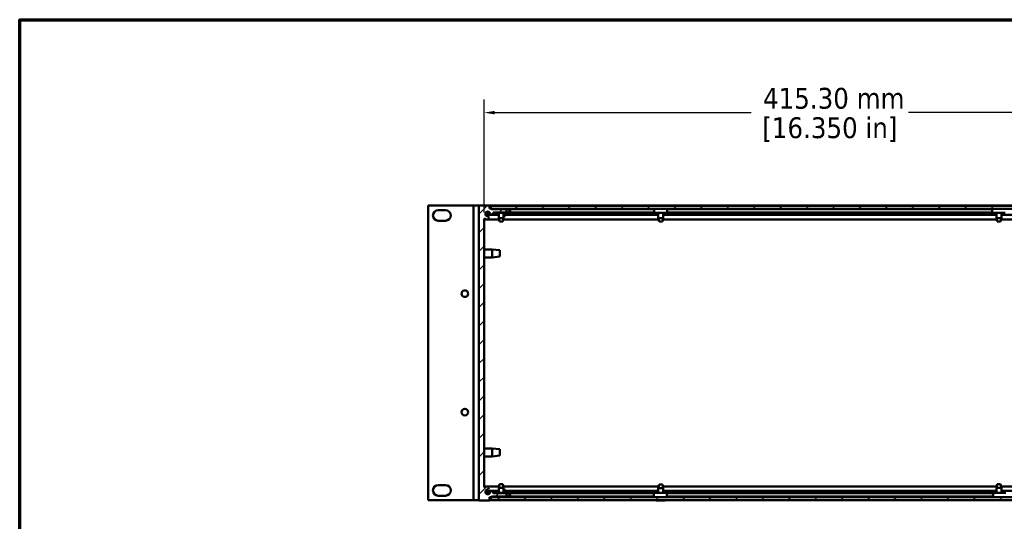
# Model space of a CAD drawing. Header units: millimetres. Extents: x 32 to 2127, y 63 to 1334.
# Tile 6 of 16: x 32 to 623, y 1032 to 1334. Entities that reach past the tile are written whole.
import ezdxf

# ---------------------------------------------------------------- set-up
doc = ezdxf.new("R2010")
doc.units = ezdxf.units.MM
doc.header["$LTSCALE"] = 2.5
for name, color, linetype, lineweight in [('Border (ANSI)', 7, 'Continuous', 70), ('Dimension (ANSI)', 7, 'Continuous', 25), ('Hatch (ANSI)', 7, 'Continuous', 18), ('Visible (ANSI)', 7, 'Continuous', 50)]:
    doc.layers.add(name, color=color, linetype=linetype, lineweight=lineweight)
doc.styles.add('Note Text (ANSI)', font='tahoma.ttf')
doc.dimstyles.new('Default - mm (ANSI)', dxfattribs={"dimscale": 2.5, "dimtxt": 5, "dimasz": 2.5, "dimexe": 3.175, "dimexo": 1.6002, "dimgap": 0.8, "dimtad": 0, "dimtih": 1, "dimtoh": 1, "dimrnd": 1e-08, "dimzin": 0, "dimdsep": 46, "dimtxsty": 'Note Text (ANSI)', "dimcen": 0.09, "dimdle": 10, "dimclrd": 256, "dimclre": 256, "dimclrt": 256, "dimadec": 1, "dimazin": 0, "dimtfac": 0.6096, "dimtofl": 0, "dimtmove": 0, "dimatfit": 3, "dimldrblk": 'Filled-1', "dimfxl": 1, "dimtolj": 1, "dimtzin": 0, "dimlwd": -1, "dimlwe": -1, "dimarcsym": 0})

# ---------------------------------------------------------------- blocks, each defined once
blk = doc.blocks.new('Borders Default Border')
at = {"layer": 'Border (ANSI)', "flags": 128}
blk.add_lwpolyline([(12.7, 25.4), (12.7, 533.4), (850.9, 533.4), (850.9, 25.4), (12.7, 25.4)], dxfattribs=at)
blk = doc.blocks.new('*D19')
at = {"layer": 'Defpoints', "color": 0, "transparency": 16777216}
for p in [(726.03, 1277.7), (310.73, 1213.64), (726.03, 1213.64)]:
    blk.add_point(p, dxfattribs=at)
at = {"layer": 'Dimension (ANSI)', "transparency": 16777216}
for p, q in [((310.73, 1217.65), (310.73, 1285.63)), ((726.03, 1217.65), (726.03, 1285.63)), ((316.98, 1277.7), (471.03, 1277.7)), ((719.78, 1277.7), (565.72, 1277.7))]:
    blk.add_line(p, q, dxfattribs=at)
for points in [[(316.98, 1278.74), (316.98, 1276.65), (310.73, 1277.7)], [(719.78, 1278.74), (719.78, 1276.65), (726.03, 1277.7)]]:
    blk.add_solid(points, dxfattribs=at)
at = {"layer": 'Dimension (ANSI)', "transparency": 16777216, "char_height": 12.5, "attachment_point": 5, "style": 'Note Text (ANSI)'}
for s, insert in [('\\A1; 415.30 mm', (518.38, 1286.21)), ('\\A1;[16.350 in]', (518.38, 1267.52))]:
    blk.add_mtext(s, dxfattribs=dict(at, insert=insert))
blk = doc.blocks.new('Filled-1')
at = {"color": 0}
for p, q in [((0, 0), (-1, 0.333)), ((-1, 0.333), (-1, -0.333)), ((-1, 0), (0, 0)), ((-1, -0.333), (0, 0))]:
    blk.add_line(p, q, dxfattribs=at)
at = {"color": 0, "flags": 128}
blk.add_lwpolyline([(-1, -0.333), (0, 0), (-1, 0.333), (-1, -0.333)], dxfattribs=at)
at = {"color": 0}
blk.add_solid([(-1, -0.333), (0, 0), (-1, 0.333), (-1, -0.333)], dxfattribs=at)

msp = doc.modelspace()

# ---------------------------------------------------------------- hatches: boundary and pattern name
at = {"layer": 'Hatch (ANSI)'}
h = msp.add_hatch(dxfattribs=at)
h.set_pattern_fill('ANSI31', color=256, scale=63.5, style=0)
h.set_pattern_definition([(45, (0, 0), (-5.61266, 5.61266), [])])
edge = h.paths.add_edge_path()
edge.add_line((313.9002, 1220.125), (313.9002, 1221.954))
edge.add_line((313.9002, 1221.954), (307.5502, 1221.954))
edge.add_line((307.5502, 1221.954), (307.5502, 1044.916))
edge.add_line((307.5502, 1044.916), (313.9002, 1044.916))
edge.add_line((313.9002, 1044.916), (313.9002, 1046.745))
edge.add_line((313.9002, 1046.745), (314.6502, 1046.745))
edge.add_line((314.6502, 1046.745), (315.1702, 1046.745))
edge.add_line((315.1702, 1046.745), (315.1702, 1046.8699))
edge.add_line((315.1702, 1046.8699), (315.1702, 1047.126))
edge.add_line((315.1702, 1047.126), (324.0602, 1047.126))
edge.add_line((324.0602, 1047.126), (324.0602, 1049.158))
edge.add_line((324.0602, 1049.158), (316.5615, 1049.158))
edge.add_ellipse((316.5615, 1049.539), major_axis=(0, -0.381), ratio=1, start_angle=267.543268, end_angle=360, ccw=False)
edge.add_ellipse((315.2166, 1049.5967), major_axis=(0.9643, -0.0414), ratio=1, start_angle=0, end_angle=173.3396778)
edge.add_ellipse((312.8842, 1049.971), major_axis=(1.3794, -0.2214), ratio=1, start_angle=108.2341086, end_angle=360, ccw=False)
edge.add_ellipse((312.5099, 1052.3034), major_axis=(0.1529, -0.953), ratio=1, start_angle=0, end_angle=180)
edge.add_ellipse((312.8842, 1049.971), major_axis=(-0.5272, 3.2854), ratio=1, start_angle=0, end_angle=19.5325667)
edge.add_ellipse((311.1062, 1053.2254), major_axis=(0.1827, -0.3344), ratio=1, start_angle=241.350379, end_angle=360, ccw=False)
edge.add_line((310.7252, 1053.2254), (310.7252, 1213.6446))
edge.add_ellipse((311.1062, 1213.6446), major_axis=(-0.381, 0), ratio=1, start_angle=241.350379, end_angle=360, ccw=False)
edge.add_ellipse((312.8842, 1216.899), major_axis=(-1.5953, -2.92), ratio=1, start_angle=0, end_angle=19.5325667)
edge.add_ellipse((312.5099, 1214.5666), major_axis=(-0.1529, -0.953), ratio=1, start_angle=0, end_angle=180)
edge.add_ellipse((312.8842, 1216.899), major_axis=(-0.2214, -1.3794), ratio=1, start_angle=108.2341086, end_angle=360, ccw=False)
edge.add_ellipse((315.2166, 1217.2733), major_axis=(-0.953, -0.1529), ratio=1, start_angle=0, end_angle=173.3396778)
edge.add_ellipse((316.5615, 1217.331), major_axis=(-0.3806, -0.0163), ratio=1, start_angle=267.543268, end_angle=360, ccw=False)
edge.add_line((316.5615, 1217.712), (324.0602, 1217.712))
edge.add_line((324.0602, 1217.712), (324.0602, 1219.744))
edge.add_line((324.0602, 1219.744), (315.1702, 1219.744))
edge.add_line((315.1702, 1219.744), (315.1702, 1220.0001))
edge.add_line((315.1702, 1220.0001), (315.1702, 1220.125))
edge.add_line((315.1702, 1220.125), (314.6502, 1220.125))
edge.add_line((314.6502, 1220.125), (313.9002, 1220.125))
h = msp.add_hatch(dxfattribs=at)
h.set_pattern_fill('ANSI31', color=256, scale=63.5, angle=105, style=0)
h.set_pattern_definition([(150, (0, 0), (-3.96875, -6.874077), [])])
h.paths.add_polyline_path([(314.6502, 1221.8001), (314.6502, 1220.125), (314.6502, 1220.0001), (315.1702, 1220.0001), (721.5802, 1220.0001), (722.1002, 1220.0001), (722.1002, 1220.125), (722.1002, 1221.8001)])
h = msp.add_hatch(dxfattribs=at)
h.set_pattern_fill('ANSI31', color=256, scale=63.5, angle=-15, style=0)
h.set_pattern_definition([(30, (0, 0), (-3.96875, 6.874077), [])])
h.paths.add_polyline_path([(722.1002, 1045.0699), (722.1002, 1046.745), (722.1002, 1046.8699), (721.5802, 1046.8699), (315.1702, 1046.8699), (314.6502, 1046.8699), (314.6502, 1046.745), (314.6502, 1045.0699)])

# ---------------------------------------------------------------- linework, layer by layer
at = {"layer": 'Visible (ANSI)'}
for p, q in [((277.0702, 1221.9636), (278.0702, 1221.9636)), ((277.0702, 1044.9256), (277.0702, 1221.9636)), ((303.3752, 1221.9636), (278.0702, 1221.9636)), ((283.1402, 1219.1696), (287.5102, 1219.1696)), ((304.3752, 1221.9636), (303.3752, 1221.9636)), ((304.3752, 1221.9636), (306.3752, 1221.9636)), ((304.3752, 1044.9256), (304.3752, 1221.9636)), ((307.5502, 1221.9636), (306.3752, 1221.9636)), ((307.5502, 1221.954), (307.5502, 1221.9636)), ((313.9002, 1221.954), (307.5502, 1221.954)), ((307.5502, 1221.954), (307.5502, 1044.916)), ((310.7252, 1221.967), (726.0252, 1221.967)), ((310.7252, 1221.967), (310.7252, 1221.954)), ((313.9002, 1220.125), (313.9002, 1221.954)), ((313.9002, 1221.8001), (314.6502, 1221.8001)), ((315.1702, 1220.125), (313.9002, 1220.125)), ((314.6502, 1221.8001), (314.6502, 1220.0001)), ((722.1002, 1221.8001), (314.6502, 1221.8001)), ((314.6502, 1220.0001), (722.1002, 1220.0001)), ((315.1702, 1219.744), (315.1702, 1220.125)), ((315.1702, 1219.757), (316.7917, 1219.757)), ((324.0602, 1219.744), (315.1702, 1219.744)), ((316.7917, 1219.744), (316.7917, 1220.0001)), ((324.0602, 1217.712), (324.0602, 1219.744)), ((324.9398, 1219.744), (324.0602, 1219.744)), ((325.8513, 1219.757), (412.7761, 1219.757)), ((420.6527, 1219.757), (420.6369, 1219.757)), ((420.6527, 1219.757), (615.8396, 1219.757)), ((420.7626, 1220.0001), (420.7626, 1219.757)), ((287.5102, 1212.8196), (283.1402, 1212.8196)), ((310.7252, 1053.2254), (310.7252, 1213.6446)), ((312.352, 1213.6144), (310.7252, 1213.6144)), ((315.0587, 1216.3211), (311.6124, 1216.3211)), ((311.7576, 1217.725), (314.0109, 1217.725)), ((319.6807, 1213.6144), (312.6678, 1213.6144)), ((319.5278, 1216.3211), (315.3745, 1216.3211)), ((316.5615, 1217.712), (324.0602, 1217.712)), ((316.7917, 1217.4879), (316.7917, 1217.712)), ((324.9398, 1217.4879), (316.7917, 1217.4879)), ((319.5278, 1217.4879), (319.5278, 1214.3833)), ((319.5278, 1214.3833), (322.3726, 1214.3833)), ((319.9469, 1212.2751), (319.5278, 1214.3833)), ((321.9535, 1212.2751), (322.3726, 1214.3833)), ((415.5057, 1213.6144), (322.2198, 1213.6144)), ((322.3726, 1217.4879), (322.3726, 1214.3833)), ((415.3528, 1216.3211), (322.3726, 1216.3211)), ((323.4252, 1215.5531), (322.663, 1215.4693)), ((323.4252, 1216.3211), (323.4252, 1215.5531)), ((324.0602, 1217.744), (324.9398, 1217.744)), ((324.9398, 1217.4879), (325.1087, 1217.4879)), ((325.843, 1217.725), (412.7768, 1217.725)), ((412.7879, 1217.5009), (420.6369, 1217.5009)), ((415.3528, 1217.5009), (415.3528, 1214.3833)), ((415.3528, 1214.3833), (418.1976, 1214.3833)), ((415.7719, 1212.2751), (415.3528, 1214.3833)), ((417.7785, 1212.2751), (418.1976, 1214.3833)), ((618.7057, 1213.6144), (418.0448, 1213.6144)), ((418.1976, 1217.5009), (418.1976, 1214.3833)), ((618.5528, 1216.3211), (418.1976, 1216.3211)), ((420.6369, 1217.757), (420.6527, 1217.757)), ((420.7626, 1217.5009), (420.6369, 1217.5009)), ((420.6527, 1217.725), (615.8416, 1217.725)), ((420.7626, 1217.725), (420.7626, 1217.5009)), ((615.8733, 1217.5009), (623.7156, 1217.5009)), ((618.5528, 1217.5009), (618.5528, 1214.3833)), ((618.5528, 1214.3833), (621.3976, 1214.3833)), ((618.9719, 1212.2751), (618.5528, 1214.3833)), ((620.9785, 1212.2751), (621.3976, 1214.3833)), ((714.5307, 1213.6144), (621.2448, 1213.6144)), ((621.3976, 1217.5009), (621.3976, 1214.3833)), ((714.3778, 1216.3211), (621.3976, 1216.3211)), ((321.9535, 1212.2751), (319.9469, 1212.2751)), ((417.7785, 1212.2751), (415.7719, 1212.2751)), ((620.9785, 1212.2751), (618.9719, 1212.2751)), ((310.7252, 1195.573), (315.475, 1195.573)), ((315.475, 1190.747), (315.475, 1195.573)), ((320.2502, 1195.0396), (315.475, 1195.573)), ((320.2502, 1195.0396), (320.2502, 1191.2804)), ((310.7252, 1190.747), (315.475, 1190.747)), ((320.2502, 1191.2804), (315.475, 1190.747)), ((310.7252, 1076.1422), (315.475, 1076.1422)), ((310.7252, 1071.3162), (315.475, 1071.3162)), ((315.475, 1071.3162), (315.475, 1076.1422)), ((320.2502, 1075.6088), (315.475, 1076.1422)), ((320.2502, 1071.8496), (315.475, 1071.3162)), ((320.2502, 1075.6088), (320.2502, 1071.8496)), ((283.1402, 1054.0696), (287.5102, 1054.0696)), ((310.7252, 1053.2816), (319.6858, 1053.2816)), ((319.9469, 1054.5949), (319.5278, 1052.4867)), ((319.9469, 1054.5949), (321.9535, 1054.5949)), ((321.9535, 1054.5949), (322.3726, 1052.4867)), ((322.2146, 1053.2816), (415.543, 1053.2816)), ((415.7719, 1054.4331), (415.3528, 1052.3249)), ((415.7719, 1054.4331), (417.7785, 1054.4331)), ((417.7785, 1054.4331), (418.1976, 1052.3249)), ((418.0074, 1053.2816), (618.7108, 1053.2816)), ((618.9719, 1054.5949), (618.5528, 1052.4867)), ((618.9719, 1054.5949), (620.9785, 1054.5949)), ((620.9785, 1054.5949), (621.3976, 1052.4867)), ((621.2396, 1053.2816), (714.5358, 1053.2816)), ((287.5102, 1047.7196), (283.1402, 1047.7196)), ((311.6245, 1050.5749), (319.5278, 1050.5749)), ((311.739, 1049.171), (314.0295, 1049.171)), ((722.1002, 1046.8699), (314.6502, 1046.8699)), ((314.6502, 1046.8699), (314.6502, 1045.0699)), ((315.1702, 1046.745), (315.1702, 1047.126)), ((315.1702, 1047.126), (324.0602, 1047.126)), ((316.4629, 1049.171), (316.8398, 1049.171)), ((324.0602, 1049.158), (316.5615, 1049.158)), ((316.8398, 1049.3821), (316.9109, 1049.3821)), ((316.8398, 1049.3821), (316.8398, 1049.158)), ((316.8398, 1047.126), (316.8398, 1046.8699)), ((316.9109, 1049.158), (316.9109, 1049.3821)), ((316.9109, 1049.3821), (325.0606, 1049.3821)), ((316.9109, 1046.8699), (316.9109, 1047.126)), ((322.3726, 1052.4867), (319.5278, 1052.4867)), ((319.5278, 1049.3821), (319.5278, 1052.4867)), ((322.3726, 1049.3821), (322.3726, 1052.4867)), ((322.3726, 1050.5749), (415.3528, 1050.5749)), ((323.4252, 1051.3169), (322.4265, 1051.4267)), ((323.4252, 1051.3169), (323.4252, 1050.5749)), ((324.0602, 1047.126), (324.0602, 1049.158)), ((325.0606, 1049.126), (324.0602, 1049.126)), ((324.0602, 1047.139), (325.1502, 1047.139)), ((324.0602, 1047.126), (325.0606, 1047.126)), ((325.7576, 1049.171), (412.6281, 1049.171)), ((325.8375, 1047.139), (412.6261, 1047.139)), ((420.5032, 1049.3951), (412.662, 1049.3951)), ((420.5032, 1046.8829), (412.662, 1046.8829)), ((418.1976, 1052.3249), (415.3528, 1052.3249)), ((415.3528, 1049.3951), (415.3528, 1052.3249)), ((415.3528, 1046.8699), (415.3528, 1046.8829)), ((418.1976, 1049.3951), (418.1976, 1052.3249)), ((418.1976, 1050.5749), (618.5528, 1050.5749)), ((418.1976, 1046.8699), (418.1976, 1046.8829)), ((420.5032, 1049.3951), (420.8885, 1049.3951)), ((420.5574, 1049.139), (420.5032, 1049.139)), ((420.5032, 1047.139), (420.5574, 1047.139)), ((420.8885, 1046.8829), (420.5032, 1046.8829)), ((420.5574, 1049.171), (616.2464, 1049.171)), ((420.5574, 1047.139), (616.2464, 1047.139)), ((420.8885, 1049.3951), (420.8885, 1049.171)), ((420.8885, 1047.139), (420.8885, 1046.8829)), ((615.7911, 1049.171), (615.7911, 1049.3951)), ((615.7911, 1049.3951), (616.3263, 1049.3951)), ((615.7911, 1046.8829), (615.7911, 1047.139)), ((616.3263, 1046.8829), (615.7911, 1046.8829)), ((616.3263, 1049.139), (616.2464, 1049.139)), ((616.2464, 1047.139), (616.3263, 1047.139)), ((624.1594, 1049.3951), (616.3263, 1049.3951)), ((624.1594, 1046.8829), (616.3263, 1046.8829)), ((621.3976, 1052.4867), (618.5528, 1052.4867)), ((618.5528, 1049.3951), (618.5528, 1052.4867)), ((618.5528, 1046.8699), (618.5528, 1046.8829)), ((621.3976, 1049.3951), (621.3976, 1052.4867)), ((621.3976, 1050.5749), (714.3778, 1050.5749)), ((621.3976, 1046.8699), (621.3976, 1046.8829)), ((277.0702, 1044.9256), (278.0702, 1044.9256)), ((303.3752, 1044.9256), (278.0702, 1044.9256)), ((304.3752, 1044.9256), (303.3752, 1044.9256)), ((304.3752, 1044.9256), (306.3752, 1044.9256)), ((307.5502, 1044.9256), (306.3752, 1044.9256)), ((307.5502, 1044.916), (313.9002, 1044.916)), ((313.9002, 1044.916), (313.9002, 1046.745)), ((313.9002, 1046.745), (315.1702, 1046.745)), ((314.6502, 1045.0699), (313.9002, 1045.0699)), ((313.9002, 1044.929), (414.0606, 1044.929)), ((314.6502, 1045.0699), (722.1002, 1045.0699)), ((414.0606, 1044.9081), (414.0606, 1045.0699)), ((419.4898, 1044.9081), (414.0606, 1044.9081)), ((419.4898, 1044.9081), (419.4898, 1045.0699)), ((419.4898, 1044.929), (722.8502, 1044.929))]:
    msp.add_line(p, q, dxfattribs=at)
for centre in [(299.1682, 1169.0046), (299.1682, 1097.8846)]:
    msp.add_circle(centre, 1.9939, dxfattribs=at)
for centre, radius, start, end in [((283.1402, 1215.9946), 3.175, 90, 270), ((287.5102, 1215.9946), 3.175, 270, 90), ((311.1062, 1213.6446), 0.381, 61.350379, 180), ((312.8842, 1216.899), 3.3274, 241.350379, 260.8829457), ((312.8842, 1216.899), 1.397, 9.1170543, 260.8829457), ((312.5099, 1214.5666), 0.9652, 260.8829457, 80.8829457), ((315.2166, 1217.2733), 0.9652, 189.1170543, 2.456732), ((316.5615, 1217.331), 0.381, 90, 182.456732), ((283.1402, 1050.8946), 3.175, 90, 270), ((287.5102, 1050.8946), 3.175, 270, 90), ((311.1062, 1053.2254), 0.381, 180, 298.649621), ((312.8842, 1049.971), 3.3274, 99.1170543, 118.649621), ((312.5099, 1052.3034), 0.9652, 279.1170543, 99.1170543), ((312.8842, 1049.971), 1.397, 99.1170543, 350.8829457), ((315.2166, 1049.5967), 0.9652, 357.543268, 170.8829457), ((316.5615, 1049.539), 0.381, 177.543268, 270)]:
    msp.add_arc(centre, radius, start, end, dxfattribs=at)
for centre, major_axis, ratio, start_param, end_param in [((324.9398, 1218.744), (0, 1.2561), 0.9997686, 3.14159265, 6.28318531), ((324.9398, 1218.744), (0, -1), 0.9997686, 0, 3.14159265), ((325.1087, 1218.744), (0, -1.2561), 0.9997686, 0, 3.14159265), ((412.7879, 1218.757), (0, 1.2561), 0.01541894, 0.14399566, 3.14159265), ((420.6369, 1218.757), (0, -1.2561), 0.01541894, 3.28558833, 6.28318532), ((420.6369, 1218.757), (0, 1), 0.01541894, 0, 3.14159265), ((615.8733, 1218.757), (0, 1.2561), 0.0443544, 0.14399566, 3.14159265), ((324.9895, 1048.126), (0, 1), 0.99995898, 3.14159265, 6.28318531), ((325.0606, 1048.126), (0, 1.2561), 0.99995898, 3.14159265, 6.28318531), ((325.0606, 1048.126), (0, -1), 0.99995898, 0, 3.14159265), ((412.662, 1048.139), (0, 1.2561), 0.04726891, 0, 3.14159265), ((420.5032, 1048.139), (0, -1.2561), 0.04726891, 3.14159265, 6.28318531), ((420.5032, 1048.139), (0, 1), 0.04726891, 0, 3.14159265), ((616.3263, 1048.139), (0, 1.2561), 0.06567285, 3.14159265, 6.28318531), ((616.3263, 1048.139), (0, -1), 0.06567285, 0, 3.14159265)]:
    msp.add_ellipse(centre, major_axis=major_axis, ratio=ratio, start_param=start_param, end_param=end_param, dxfattribs=at)

# ---------------------------------------------------------------- block references
at = {"xscale": 2.5, "yscale": 2.5, "zscale": 2.5}
msp.add_blockref('Borders Default Border', (0, 0), dxfattribs=at)

# ---------------------------------------------------------------- dimensions: what is measured, and where the dimension line sits
at = {"layer": 'Dimension (ANSI)'}
dim = msp.add_linear_dim(base=(726.0252, 1277.6954), p1=(310.7252, 1213.6446), p2=(726.0252, 1213.6446), angle=180, text=' <> mm\\X[16.350 in]', dimstyle='Default - mm (ANSI)', override={"dimgap": 0.8, "dimtih": 0, "dimtoh": 0, "dimdec": 2, "dimpost": '', "dimtol": 0, "dimlim": 0, "dimtp": 0, "dimtm": 0, "dimtdec": 2, "dimatfit": 1}, dxfattribs=at)
dim.commit()
dim.dimension.update_dxf_attribs({"geometry": '*D19', "text_midpoint": (518.3752, 1277.6954), "dimtype": 160})

doc.saveas('drawing.dxf')
